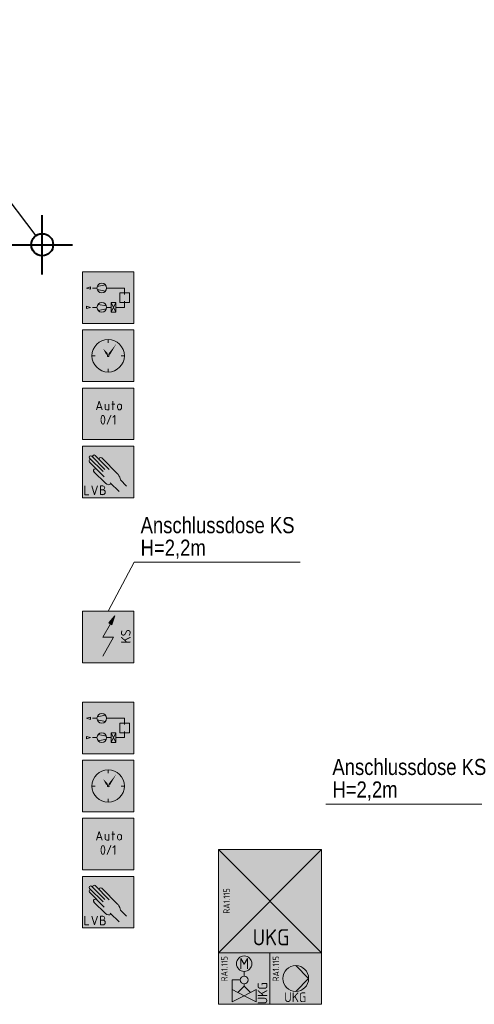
# Model space of a CAD drawing. Header units: metres. Extents: x -19.7 to 21.5, y -3.9 to 32.8.
# Tile 7 of 11: x -5.5 to -2, y 25.2 to 32.8. Entities that reach past the tile are written whole.
import ezdxf
from ezdxf.enums import TextEntityAlignment as Align

# ---------------------------------------------------------------- set-up
doc = ezdxf.new("R2010")
doc.units = ezdxf.units.M
doc.header["$MEASUREMENT"] = 0
doc.linetypes.add('DGN Style 5', pattern=[0.010741, 0.004603, -0.006138])
doc.layers.add('ALLG-Einfügepunkt', color=7, linetype='Continuous', lineweight=0, plot=False)
for name, color, linetype, lineweight in [('TRI_CONNPTS', 7, 'Continuous', 0), ('TRI_H3D', 7, 'Continuous', 0), ('ZWP_440_KL_GA', 3, 'Continuous', 30), ('ZWP_480_SYM_E0', 5, 'Continuous', 13), ('ZWP_480_SYM_E0_2D', 7, 'Continuous', 0), ('ZWP_480_SYM_SCHWARZ', 7, 'Continuous', 13), ('ZWP_480_SYM_SCHWARZ_2D', 7, 'Continuous', 0), ('ZWP_480_TEXT_1_50_TOP', 7, 'Continuous', 0)]:
    doc.layers.add(name, color=color, linetype=linetype, lineweight=lineweight)
doc.layers.get('TRI_CONNPTS').off()
doc.layers.get('TRI_H3D').off()
doc.styles.add('ISOCP', font='isocp.shx')
doc.styles.add('Style-Arial Narrow', font='ARIALN.TTF')
doc.styles.add('Style-isocp', font='isocp.shx')
doc.styles.add('ZWP_1 50', font='ARIALN.TTF', dxfattribs={"height": 0.125})

# ---------------------------------------------------------------- blocks, each defined once
blk = doc.blocks.new('*U15')
at = {"color": 2, "linetype": 'Continuous', "lineweight": 40}
for p, q in [((0.0001, -0.2302), (0.0001, 0.2302)), ((-0.2351, 0), (0.2352, 0))]:
    blk.add_line(p, q, dxfattribs=at)
blk.add_circle((0.0001, 0), 0.0854, dxfattribs=at)
blk = doc.blocks.new('EINFUE')
at = {"color": 2, "linetype": 'Continuous', "lineweight": 30}
blk.add_line((-0.6957, 0.9207), (-0.0499, 0.0693), dxfattribs=at)
blk.add_3dface([(-1.8342, 1.7443), (-0.6957, 1.7443), (-0.6957, 0.9207), (-1.8342, 0.9207)], dxfattribs=at)
at = {"color": 2, "linetype": 'Continuous', "lineweight": 40}
blk.add_blockref('*U15', (-0.0001, 0), dxfattribs=at)
at = {"color": 2, "linetype": 'Continuous', "lineweight": 30, "style": 'Style-Arial Narrow'}
for s, p in [('Anhängepunkt', (-1.7581, 1.5333)), ('für Grundriss', (-1.7581, 1.3583)), ('Schnittpunkt', (-1.7581, 1.1833)), ('Achse A-1', (-1.7581, 1.0083))]:
    blk.add_text(s, height=0.125, dxfattribs=at).set_placement(p)
blk = doc.blocks.new('ZWP_480_Autarke_Anlage_1')
at = {"lineweight": 13, "extrusion": (0, 0, -1)}
blk.add_hatch(color=5, dxfattribs=at).paths.add_polyline_path([(-0.0294, -0.1046), (-0.0524, -0.0355), (-0.0046, -0.0904), (-0.017, -0.0975)])
at = {"color": 5, "lineweight": 13}
for p, q in [((-0.0417, -0.2), (0.017, -0.0975)), ((-0.0424, -0.347), (0.0417, -0.2)), ((-0.0417, -0.2), (0.0417, -0.2))]:
    blk.add_line(p, q, dxfattribs=at)
at = {"color": 5, "lineweight": 13, "flags": 128}
for points in [[(-0.2, -0.4), (-0.2, 0), (0.2, 0), (0.2, -0.4)], [(0.0046, -0.0904), (0.0524, -0.0355), (0.0294, -0.1046), (0.017, -0.0975)]]:
    blk.add_lwpolyline(points, close=True, dxfattribs=at)
at = {"color": 254, "lineweight": 13}
blk.add_solid([(-0.2, -0.4), (-0.2, 0), (0.2, -0.4), (0.2, 0)], dxfattribs=at)
at = {"color": 7, "insert": (0.1365, -0.1944), "char_height": 0.15, "attachment_point": 5, "rotation": 90, "style": 'ISOCP'}
blk.add_mtext('\\H0.5x;\\C7;KS', dxfattribs=at)
blk = doc.blocks.new('ZWP_480_Autarke_Anlage')
at = {"layer": 'ZWP_440_KL_GA', "color": 52, "linetype": 'DGN Style 5', "lineweight": 0}
blk.add_line((0, 0.001), (0, 0.0013), dxfattribs=at)
at = {"layer": 'ZWP_440_KL_GA', "color": 212, "linetype": 'DGN Style 5', "lineweight": 0}
blk.add_line((0, 0, 0.001), (0, 0.0004, 0.001), dxfattribs=at)
at = {"layer": 'ZWP_440_KL_GA', "color": 12, "linetype": 'DGN Style 5', "lineweight": 0}
blk.add_line((0, 0), (0, 0.0002), dxfattribs=at)
at = {"layer": 'ZWP_440_KL_GA', "color": 92, "linetype": 'DGN Style 5', "lineweight": 0}
blk.add_line((0.001, 0), (0.001, 0.0001), dxfattribs=at)
at = {"layer": 'ZWP_440_KL_GA', "color": 32, "linetype": 'DGN Style 5', "lineweight": 0}
blk.add_line((0.2, 0), (0.2, 0.0005), dxfattribs=at)
at = {"layer": 'ZWP_480_SYM_E0', "color": 5, "lineweight": 13}
blk.add_blockref('ZWP_480_Autarke_Anlage_1', (0, 0), dxfattribs=at)
blk = doc.blocks.new('_T3D___4')
at = {"layer": 'ZWP_480_TEXT_1_50_TOP', "linetype": 'Continuous'}
for q in [(-4.8381, 28.2099, 4.705), (-3.35, 28.5899, 4.705)]:
    blk.add_line((-4.6366, 28.5899, 4.705), q, dxfattribs=at)
at = {"layer": 'ZWP_480_TEXT_1_50_TOP', "linetype": 'Continuous', "style": 'ZWP_1 50'}
for s, p in [('Anschlussdose KS', (-4.5866, 28.9399, 4.705)), ('H=2,2m', (-4.5866, 28.7649, 4.705))]:
    blk.add_text(s, height=0.125, dxfattribs=at).set_placement(p, align=Align.TOP_LEFT)
blk = doc.blocks.new('_T3D___5')
at = {"layer": 'ZWP_480_TEXT_1_50_TOP', "linetype": 'Continuous'}
for p, q in [((-1.8622, 26.7163, 4.705), (-1.2019, 27.1887, 4.705)), ((-3.1488, 26.7163, 4.705), (-1.8622, 26.7163, 4.705))]:
    blk.add_line(p, q, dxfattribs=at)
at = {"layer": 'ZWP_480_TEXT_1_50_TOP', "linetype": 'Continuous', "style": 'ZWP_1 50'}
for s, p in [('Anschlussdose KS', (-3.0988, 27.0663, 4.705)), ('H=2,2m', (-3.0988, 26.8913, 4.705))]:
    blk.add_text(s, height=0.125, dxfattribs=at).set_placement(p, align=Align.TOP_LEFT)
blk = doc.blocks.new('*U58')
at = {"color": 250, "linetype": 'Continuous', "lineweight": 13}
for p, q in [((0, 0.008), (-0.038, 0.008)), ((-0.038, -0.067), (0, -0.067))]:
    blk.add_line(p, q, dxfattribs=at)
at = {"color": 250, "linetype": 'Continuous', "lineweight": 13, "flags": 128}
blk.add_lwpolyline([(0, 0.068), (-0.038, 0.068), (-0.038, -0.067)], dxfattribs=at)
at = {"color": 250, "linetype": 'Continuous', "lineweight": 13}
for centre, radius in [((0, 0.038), 0.03), ((0, -0.03), 0.0375)]:
    blk.add_arc(centre, radius, 270, 90, dxfattribs=at)
blk = doc.blocks.new('ZWP_480_Anlsch_Handeingriff_LVB_kl_1')
at = {"color": 250, "lineweight": 13}
for p, q in [((0.21, 0.2027), (0.1061, 0.3066)), ((0.2246, 0.2199), (0.122, 0.3225)), ((0.2573, 0.219), (0.1482, 0.3281)), ((0.326, 0.182), (0.1996, 0.3084)), ((0.219, 0.162), (0.1043, 0.2766)), ((0.2288, 0.1118), (0.1395, 0.2011)), ((0.3351, 0.0471), (0.2663, 0.1158)), ((0.3927, 0.0908), (0.3454, 0.1381))]:
    blk.add_line(p, q, dxfattribs=at)
at = {"color": 250, "lineweight": 13, "flags": 128}
blk.add_lwpolyline([(0.05, 0.4), (0.45, 0.4), (0.45, 0), (0.05, 0)], close=True, dxfattribs=at)
at = {"color": 250, "linetype": 'Continuous', "lineweight": 13, "flags": 128}
for points in [[(0.0695, 0.0911), (0.0695, 0.0236), (0.0995, 0.0236)], [(0.122, 0.0911), (0.1445, 0.0236), (0.167, 0.0911)]]:
    blk.add_lwpolyline(points, dxfattribs=at)
at = {"color": 250, "lineweight": 13}
for centre, radius, start, end in [((0.114, 0.3146), 0.0112, 45, 225), ((0.1403, 0.3201), 0.0112, 45, 225), ((0.1917, 0.3005), 0.0112, 45, 225), ((0.1122, 0.2846), 0.0112, 39.18845, 225), ((0.1506, 0.2102), 0.0143, 39.37732, 225), ((0.2555, 0.1385), 0.0378, 225, 302.19884)]:
    blk.add_arc(centre, radius, start, end, dxfattribs=at)
blk.add_ellipse((0.3181, 0.1641), major_axis=(0.0237, -0.04), ratio=0.353513, start_param=0.67387, end_param=1.817169, dxfattribs=at)
at = {"color": 254, "lineweight": 13, "extrusion": (0, 0, -1)}
blk.add_solid([(-0.05, 0.4), (-0.45, 0.4), (-0.05, 0), (-0.45, 0)], dxfattribs=at)
at = {"color": 250, "linetype": 'Continuous', "lineweight": 13, "xscale": 0.5, "yscale": 0.5}
blk.add_blockref('*U58', (0.2082, 0.0574), dxfattribs=at)
blk = doc.blocks.new('ZWP_480_Anlsch_Handeingriff_LVB_kl')
at = {"layer": 'ZWP_480_SYM_SCHWARZ', "color": 250, "lineweight": 13}
blk.add_blockref('ZWP_480_Anlsch_Handeingriff_LVB_kl_1', (0, 0), dxfattribs=at)
blk = doc.blocks.new('*U61')
at = {"color": 250, "lineweight": 13}
blk.add_line((0.032, -0.03), (-0.032, -0.03), dxfattribs=at)
at = {"color": 250, "lineweight": 13, "flags": 128}
blk.add_lwpolyline([(-0.045, -0.068), (0, 0.067), (0.045, -0.068)], dxfattribs=at)
blk = doc.blocks.new('*U62')
at = {"color": 250, "lineweight": 13}
blk.add_line((-0.03, 0.045), (-0.03, -0.019), dxfattribs=at)
at = {"color": 250, "lineweight": 13, "flags": 128}
blk.add_lwpolyline([(-0.004, -0.045), (0.03, -0.045), (0.03, 0.045)], dxfattribs=at)
at = {"color": 250, "lineweight": 13}
blk.add_arc((-0.004, -0.019), 0.0262, 180, 270, dxfattribs=at)
blk = doc.blocks.new('*U63')
at = {"color": 250, "lineweight": 13}
for p, q in [((-0.023, 0.022), (0.022, 0.022)), ((-0.008, -0.068), (-0.008, 0.067))]:
    blk.add_line(p, q, dxfattribs=at)
blk = doc.blocks.new('*U64')
at = {"color": 250, "lineweight": 13}
for p, q in [((-0.03, -0.015), (-0.03, 0.015)), ((0.03, 0.015), (0.03, -0.015))]:
    blk.add_line(p, q, dxfattribs=at)
at = {"color": 250, "lineweight": 13, "extrusion": (0, 0, -1)}
for centre, start, end in [((0, 0.015), 0, 180), ((0, -0.015), 180, 0)]:
    blk.add_arc(centre, 0.03, start, end, dxfattribs=at)
blk = doc.blocks.new('ZWP_480_Anlsch_Anlagenschalter_kl_1')
at = {"color": 250, "lineweight": 13, "flags": 128}
blk.add_lwpolyline([(0.05, 0.4), (0.45, 0.4), (0.45, 0), (0.05, 0)], close=True, dxfattribs=at)
at = {"color": 254, "lineweight": 13, "extrusion": (0, 0, -1)}
blk.add_solid([(-0.05, 0.4), (-0.45, 0.4), (-0.05, 0), (-0.45, 0)], dxfattribs=at)
at = {"color": 250, "lineweight": 13, "xscale": 0.5, "yscale": 0.5}
for name, p in [('*U61', (0.1806, 0.265)), ('*U62', (0.2406, 0.2537)), ('*U63', (0.2894, 0.265)), ('*U64', (0.3381, 0.2537))]:
    blk.add_blockref(name, p, dxfattribs=at)
at = {"style": 'Style-isocp'}
blk.add_text('0/1', height=0.075, dxfattribs=at).set_placement((0.25, 0.1919), align=Align.TOP_CENTER)
blk = doc.blocks.new('ZWP_480_Anlsch_Anlagenschalter_kl')
at = {"layer": 'ZWP_480_SYM_SCHWARZ_2D', "color": 250, "lineweight": 13}
blk.add_blockref('ZWP_480_Anlsch_Anlagenschalter_kl_1', (0, 0), dxfattribs=at)
blk = doc.blocks.new('ZWP_480_Anlsch_Zeitschaltprogramm_kl_1')
at = {"color": 250, "lineweight": 13}
for p, q in [((0.25, 0.3257), (0.25, 0.2999)), ((0.1501, 0.2), (0.1243, 0.2)), ((0.3757, 0.2), (0.3499, 0.2)), ((0.25, 0.1001), (0.25, 0.0743))]:
    blk.add_line(p, q, dxfattribs=at)
at = {"color": 250, "lineweight": 13, "flags": 128}
blk.add_lwpolyline([(0.05, 0.4), (0.45, 0.4), (0.45, 0), (0.05, 0)], close=True, dxfattribs=at)
at = {"color": 250, "lineweight": 13}
for radius in [0.1257, 0.00655]:
    blk.add_circle((0.25, 0.2), radius, dxfattribs=at)
at = {"color": 254, "lineweight": 13, "extrusion": (0, 0, -1)}
blk.add_solid([(-0.05, 0.4), (-0.45, 0.4), (-0.05, 0), (-0.45, 0)], dxfattribs=at)
at = {"color": 7, "lineweight": 13}
blk.add_solid([(0.25, 0.2), (0.2439, 0.221), (0.2324, 0.2129), (0.2111, 0.2554)], dxfattribs=at)
at = {"color": 7, "lineweight": 13, "extrusion": (0, 0, -1)}
blk.add_solid([(-0.25, 0.2), (-0.2558, 0.2211), (-0.2674, 0.2132), (-0.314, 0.2941)], dxfattribs=at)
blk = doc.blocks.new('ZWP_480_Anlsch_Zeitschaltprogramm_kl')
at = {"layer": 'ZWP_480_SYM_SCHWARZ', "color": 250, "lineweight": 13}
blk.add_blockref('ZWP_480_Anlsch_Zeitschaltprogramm_kl_1', (0, 0), dxfattribs=at)
blk = doc.blocks.new('ZWP_480_Anlsch_Anlagenbild_kl_1')
at = {"color": 250, "lineweight": 13}
for p, q in [((0.163, 0.275), (0.1279, 0.275)), ((0.163, 0.275), (0.1279, 0.275)), ((0.1651, 0.2873), (0.2297, 0.2986)), ((0.1651, 0.2627), (0.2297, 0.2514)), ((0.238, 0.275), (0.3775, 0.275)), ((0.3775, 0.2262), (0.3775, 0.275)), ((0.3105, 0.1625), (0.273, 0.0875)), ((0.273, 0.1625), (0.3105, 0.0875)), ((0.3775, 0.125), (0.3775, 0.1738)), ((0.163, 0.125), (0.1279, 0.125)), ((0.2359, 0.1373), (0.1713, 0.1486)), ((0.2359, 0.1127), (0.1713, 0.1014)), ((0.238, 0.125), (0.273, 0.125)), ((0.3775, 0.125), (0.3105, 0.125))]:
    blk.add_line(p, q, dxfattribs=at)
at = {"color": 250, "lineweight": 13, "flags": 128}
blk.add_lwpolyline([(0.05, 0.4), (0.45, 0.4), (0.45, 0), (0.05, 0)], close=True, dxfattribs=at)
at = {"color": 250, "lineweight": 13}
for centre in [(0.2005, 0.275), (0.2005, 0.125)]:
    blk.add_circle(centre, 0.0375, dxfattribs=at)
at = {"color": 254, "lineweight": 13, "extrusion": (0, 0, -1)}
blk.add_solid([(-0.05, 0.4), (-0.45, 0.4), (-0.05, 0), (-0.45, 0)], dxfattribs=at)
at = {"color": 250, "lineweight": 13}
for points in [[(0.1115, 0.2844), (0.0805, 0.275), (0.1115, 0.2656)], [(0.34, 0.2375), (0.415, 0.2375), (0.415, 0.1625), (0.34, 0.1625)], [(0.273, 0.1625), (0.3105, 0.1625), (0.3105, 0.0875), (0.273, 0.0875)], [(0.0805, 0.1344), (0.1115, 0.125), (0.0805, 0.1156)]]:
    blk.add_3dface(points, dxfattribs=at)
blk = doc.blocks.new('ZWP_480_Anlsch_Anlagenbild_kl')
at = {"layer": 'ZWP_480_SYM_SCHWARZ', "color": 250, "lineweight": 13}
blk.add_blockref('ZWP_480_Anlsch_Anlagenbild_kl_1', (0, 0), dxfattribs=at)
blk = doc.blocks.new('ZWP_480_Umluftkühlgerät_1_2')
at = {"color": 5, "lineweight": 13}
for p, q in [((0.4, 0.4), (-0.4, -0.4)), ((0.4, -0.4), (-0.4, 0.4))]:
    blk.add_line(p, q, dxfattribs=at)
at = {"color": 5, "lineweight": 13, "flags": 128}
blk.add_lwpolyline([(-0.4, 0.4), (0.4, 0.4), (0.4, -0.4), (-0.4, -0.4)], close=True, dxfattribs=at)
at = {"color": 254, "lineweight": 13, "extrusion": (0, 0, -1)}
blk.add_solid([(0.4, 0.4), (-0.4, 0.4), (0.4, -0.4), (-0.4, -0.4)], dxfattribs=at)
at = {"insert": (-0.361, 0.0009), "char_height": 0.18, "attachment_point": 2, "rotation": 90, "style": 'ISOCP'}
blk.add_mtext('\\H0.277778x;RA1.115', dxfattribs=at)
at = {"insert": (0.0081, -0.2808), "char_height": 0.125, "attachment_point": 5, "style": 'ISOCP'}
blk.add_mtext('UKG', dxfattribs=at)
blk = doc.blocks.new('ZWP_480_Umluftkühlgerät_3')
at = {"layer": 'ZWP_480_SYM_E0_2D', "color": 5, "lineweight": 13}
blk.add_blockref('ZWP_480_Umluftkühlgerät_1_2', (0, 0), dxfattribs=at)
blk = doc.blocks.new('ZWP_480_Ventil_2Weg_druckunabhängig_1_2')
at = {"color": 5, "lineweight": 13}
for p, q in [((0, 0.055), (0, 0.0185)), ((-0.0938, -0.0115), (-0.0938, -0.0865)), ((-0.0938, -0.0115), (-0.03, -0.0115)), ((0, -0.0415), (0, -0.0584)), ((-0.0938, -0.0865), (0, -0.1334)), ((-0.0938, -0.1803), (-0.0938, -0.0865)), ((0, -0.1334), (-0.0938, -0.1803)), ((0.0938, -0.0865), (0, -0.1334)), ((0, -0.1334), (0.0938, -0.1803)), ((0.0938, -0.1803), (0.0938, -0.0865))]:
    blk.add_line(p, q, dxfattribs=at)
at = {"color": 5, "lineweight": 13, "flags": 128}
blk.add_lwpolyline([(-0.2, 0.2), (0.2, 0.2), (0.2, -0.2), (-0.2, -0.2)], close=True, dxfattribs=at)
blk.add_lwpolyline([(-0.2, 0.2), (0.2, 0.2), (0.2, -0.2), (-0.2, -0.2)], close=True, dxfattribs=at)
at = {"color": 5, "linetype": 'Continuous', "lineweight": 13, "flags": 128}
blk.add_lwpolyline([(-0.0262, 0.0754), (-0.0262, 0.1542), (0.0001, 0.1104), (0.0263, 0.1542), (0.0263, 0.0754)], dxfattribs=at)
at = {"color": 5, "lineweight": 13}
for centre, radius in [((0, 0.115), 0.06), ((0, -0.0115), 0.03)]:
    blk.add_circle(centre, radius, dxfattribs=at)
at = {"color": 254, "lineweight": 13, "extrusion": (0, 0, -1)}
blk.add_solid([(0.2, 0.2), (-0.2, 0.2), (0.2, -0.2), (-0.2, -0.2)], dxfattribs=at)
blk.add_solid([(0.2, 0.2), (-0.2, 0.2), (0.2, -0.2), (-0.2, -0.2)], dxfattribs=at)
at = {"color": 5, "lineweight": 13}
blk.add_3dface([(-0.05, -0.1084), (0, -0.0584), (0.05, -0.1084), (0, -0.1334)], dxfattribs=at)
at = {"rotation": 90, "style": 'ISOCP'}
for s, insert, char_height, attachment_point in [('\\H0.277778x;RA1.115', (-0.1786, 0.174), 0.18, 3), ('\\H0.5x;UKG', (0.1423, -0.2), 0.15, 4)]:
    blk.add_mtext(s, dxfattribs=dict(at, insert=insert, char_height=char_height, attachment_point=attachment_point))
blk = doc.blocks.new('ZWP_480_Ventil_2Weg_druckunabhängig_3')
at = {"layer": 'ZWP_480_SYM_E0_2D', "color": 5, "lineweight": 13}
blk.add_blockref('ZWP_480_Ventil_2Weg_druckunabhängig_1_2', (0, 0), dxfattribs=at)
blk = doc.blocks.new('ZWP_480_Pumpe_1_2')
at = {"lineweight": 13}
h = blk.add_hatch(color=254, dxfattribs=at)
edge = h.paths.add_edge_path()
edge.add_arc((0, 0), 0.1, 0, 360)
at = {"color": 5, "lineweight": 13}
for q in [(0, 0.1), (0, -0.1)]:
    blk.add_line((0.1, 0), q, dxfattribs=at)
at = {"color": 5, "lineweight": 13, "flags": 128}
blk.add_lwpolyline([(-0.2, 0.2), (0.2, 0.2), (0.2, -0.2), (-0.2, -0.2)], close=True, dxfattribs=at)
at = {"color": 5, "lineweight": 13}
blk.add_circle((0, 0), 0.1, dxfattribs=at)
at = {"color": 254, "lineweight": 13, "extrusion": (0, 0, -1)}
blk.add_solid([(0.2, 0.2), (-0.2, 0.2), (0.2, -0.2), (-0.2, -0.2)], dxfattribs=at)
at = {"insert": (-0.1786, 0.174), "char_height": 0.18, "attachment_point": 3, "rotation": 90, "style": 'ISOCP'}
blk.add_mtext('\\H0.277778x;RA1.115', dxfattribs=at)
at = {"insert": (-0.0037, -0.1457), "char_height": 0.15, "attachment_point": 5, "style": 'ISOCP'}
blk.add_mtext('\\H0.5x;UKG', dxfattribs=at)
blk = doc.blocks.new('ZWP_480_Pumpe_3')
at = {"layer": 'ZWP_480_SYM_E0_2D', "color": 5, "lineweight": 13}
blk.add_blockref('ZWP_480_Pumpe_1_2', (0, 0), dxfattribs=at)

msp = doc.modelspace()

# ---------------------------------------------------------------- block references
at = {"layer": 'ALLG-Einfügepunkt', "color": 2, "linetype": 'Continuous', "lineweight": 40}
msp.add_blockref('EINFUE', (-5.35, 31.05, 7.231), dxfattribs=at)
at = {"layer": 'TRI_CONNPTS'}
for name, p in [('ZWP_480_Anlsch_Anlagenbild_kl', (-5.0881, 30.4398, 7.23)), ('ZWP_480_Anlsch_Zeitschaltprogramm_kl', (-5.0881, 29.9898, 7.23)), ('ZWP_480_Anlsch_Anlagenschalter_kl', (-5.0881, 29.5398, 7.23)), ('ZWP_480_Anlsch_Handeingriff_LVB_kl', (-5.0881, 29.0898, 7.23)), ('ZWP_480_Anlsch_Anlagenbild_kl', (-5.0881, 27.1056, 7.23)), ('ZWP_480_Anlsch_Zeitschaltprogramm_kl', (-5.0881, 26.6556, 7.23)), ('ZWP_480_Anlsch_Anlagenschalter_kl', (-5.0881, 26.2056, 7.23)), ('ZWP_480_Umluftkühlgerät_3', (-3.5833, 25.9641, 7.23)), ('ZWP_480_Anlsch_Handeingriff_LVB_kl', (-5.0881, 25.7556, 7.23)), ('ZWP_480_Ventil_2Weg_druckunabhängig_3', (-3.7833, 25.3641, 7.23)), ('ZWP_480_Pumpe_3', (-3.3833, 25.3641, 7.23))]:
    msp.add_blockref(name, p, dxfattribs=at)
at = {"layer": 'TRI_H3D', "color": 7, "linetype": 'Continuous', "lineweight": 0}
for name in ['_T3D___4', '_T3D___5']:
    msp.add_blockref(name, (0, 0, 2.526), dxfattribs=at)
at = {"layer": 'ZWP_440_KL_GA', "color": 12, "linetype": 'DGN Style 5', "lineweight": 0}
msp.add_blockref('ZWP_480_Autarke_Anlage', (-4.8381, 28.2095, 7.23), dxfattribs=at)

doc.saveas('drawing.dxf')
